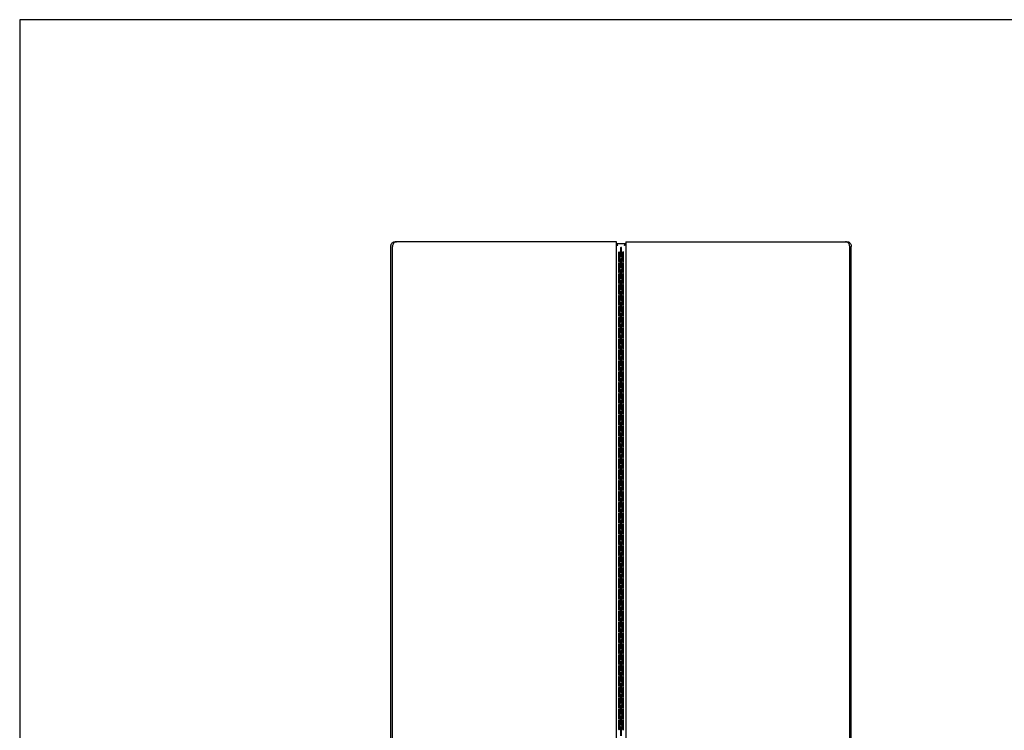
# Model space of a CAD drawing. Header units: millimetres. Extents: x -187 to 3913, y -24 to 2846.
# Tile 4 of 6: x -187 to 811, y 2125 to 2846. Entities that reach past the tile are written whole.
import ezdxf

# ---------------------------------------------------------------- set-up
doc = ezdxf.new("R2010")
doc.units = ezdxf.units.MM
doc.header["$LTSCALE"] = 10
doc.layers.add('SCHIZZI', color=9, linetype='Continuous')

msp = doc.modelspace()

# ---------------------------------------------------------------- linework, layer by layer
for p, q in [((189.32, 796.09), (189.32, 2616.09)), ((190.97, 796.09), (190.97, 2616.09)), ((193.48, 2621.09), (195.13, 2621.09)), ((418.05, 2621.09), (195.13, 2621.09)), ((418.05, 791.09), (418.05, 2621.09)), ((427.58, 2618.89), (418.05, 2618.89)), ((418.29, 2617.99), (418.05, 2617.99)), ((427.31, 2617.99), (427.58, 2617.99)), ((427.58, 2621.09), (427.58, 791.09)), ((427.58, 2621.09), (650.5, 2621.09)), ((650.5, 2621.09), (652.15, 2621.09)), ((654.66, 796.09), (654.66, 2616.09)), ((656.31, 796.09), (656.31, 2616.09)), ((420.31, 2610.29), (420.31, 2601.29)), ((421.31, 2601.29), (421.31, 2610.29)), ((422.31, 2614.79), (422.31, 2605.79)), ((423.31, 2611.09), (422.31, 2611.09)), ((423.31, 2605.79), (423.31, 2614.79)), ((424.31, 2610.29), (424.31, 2601.29)), ((425.31, 2601.29), (425.31, 2610.29)), ((420.31, 2599.25), (420.31, 2590.25)), ((421.31, 2590.25), (421.31, 2599.25)), ((422.31, 2603.75), (422.31, 2594.75)), ((423.31, 2594.75), (423.31, 2603.75)), ((424.31, 2599.25), (424.31, 2590.25)), ((425.31, 2590.25), (425.31, 2599.25)), ((420.31, 2588.2), (420.31, 2579.2)), ((421.31, 2579.2), (421.31, 2588.2)), ((422.31, 2592.7), (422.31, 2583.7)), ((423.31, 2583.7), (423.31, 2592.7)), ((424.31, 2588.2), (424.31, 2579.2)), ((425.31, 2579.2), (425.31, 2588.2)), ((420.31, 2577.16), (420.31, 2568.16)), ((421.31, 2568.16), (421.31, 2577.16)), ((422.31, 2581.66), (422.31, 2572.66)), ((423.31, 2572.66), (423.31, 2581.66)), ((424.31, 2577.16), (424.31, 2568.16)), ((425.31, 2568.16), (425.31, 2577.16)), ((420.31, 2566.11), (420.31, 2557.11)), ((421.31, 2557.11), (421.31, 2566.11)), ((422.31, 2570.61), (422.31, 2561.61)), ((423.31, 2561.61), (423.31, 2570.61)), ((424.31, 2566.11), (424.31, 2557.11)), ((425.31, 2557.11), (425.31, 2566.11)), ((422.31, 2559.57), (422.31, 2550.57)), ((423.31, 2550.57), (423.31, 2559.57)), ((420.31, 2555.07), (420.31, 2546.07)), ((421.31, 2546.07), (421.31, 2555.07)), ((422.31, 2548.52), (422.31, 2539.52)), ((423.31, 2539.52), (423.31, 2548.52)), ((424.31, 2555.07), (424.31, 2546.07)), ((425.31, 2546.07), (425.31, 2555.07)), ((420.31, 2544.02), (420.31, 2535.02)), ((421.31, 2535.02), (421.31, 2544.02)), ((422.31, 2537.48), (422.31, 2528.48)), ((423.31, 2528.48), (423.31, 2537.48)), ((424.31, 2544.02), (424.31, 2535.02)), ((425.31, 2535.02), (425.31, 2544.02)), ((420.31, 2532.98), (420.31, 2523.98)), ((421.31, 2523.98), (421.31, 2532.98)), ((422.31, 2526.43), (422.31, 2517.43)), ((423.31, 2517.43), (423.31, 2526.43)), ((424.31, 2532.98), (424.31, 2523.98)), ((425.31, 2523.98), (425.31, 2532.98)), ((420.31, 2521.93), (420.31, 2512.93)), ((421.31, 2512.93), (421.31, 2521.93)), ((424.31, 2521.93), (424.31, 2512.93)), ((425.31, 2512.93), (425.31, 2521.93)), ((420.31, 2510.89), (420.31, 2501.89)), ((421.31, 2501.89), (421.31, 2510.89)), ((422.31, 2515.39), (422.31, 2506.39)), ((423.31, 2506.39), (423.31, 2515.39)), ((424.31, 2510.89), (424.31, 2501.89)), ((425.31, 2501.89), (425.31, 2510.89)), ((420.31, 2499.85), (420.31, 2490.85)), ((421.31, 2490.85), (421.31, 2499.85)), ((422.31, 2504.35), (422.31, 2495.35)), ((423.31, 2495.35), (423.31, 2504.35)), ((424.31, 2499.85), (424.31, 2490.85)), ((425.31, 2490.85), (425.31, 2499.85)), ((420.31, 2488.8), (420.31, 2479.8)), ((421.31, 2479.8), (421.31, 2488.8)), ((422.31, 2493.3), (422.31, 2484.3)), ((423.31, 2484.3), (423.31, 2493.3)), ((424.31, 2488.8), (424.31, 2479.8)), ((425.31, 2479.8), (425.31, 2488.8)), ((420.31, 2477.76), (420.31, 2468.76)), ((421.31, 2468.76), (421.31, 2477.76)), ((422.31, 2482.26), (422.31, 2473.26)), ((423.31, 2473.26), (423.31, 2482.26)), ((424.31, 2477.76), (424.31, 2468.76)), ((425.31, 2468.76), (425.31, 2477.76)), ((420.31, 2466.71), (420.31, 2457.71)), ((421.31, 2457.71), (421.31, 2466.71)), ((422.31, 2471.21), (422.31, 2462.21)), ((423.31, 2462.21), (423.31, 2471.21)), ((424.31, 2466.71), (424.31, 2457.71)), ((425.31, 2457.71), (425.31, 2466.71)), ((422.31, 2460.17), (422.31, 2451.17)), ((423.31, 2451.17), (423.31, 2460.17)), ((420.31, 2455.67), (420.31, 2446.67)), ((421.31, 2446.67), (421.31, 2455.67)), ((422.31, 2449.12), (422.31, 2440.12)), ((423.31, 2440.12), (423.31, 2449.12)), ((424.31, 2455.67), (424.31, 2446.67)), ((425.31, 2446.67), (425.31, 2455.67)), ((420.31, 2444.62), (420.31, 2435.62)), ((421.31, 2435.62), (421.31, 2444.62)), ((422.31, 2438.08), (422.31, 2429.08)), ((423.31, 2429.08), (423.31, 2438.08)), ((424.31, 2444.62), (424.31, 2435.62)), ((425.31, 2435.62), (425.31, 2444.62)), ((420.31, 2433.58), (420.31, 2424.58)), ((421.31, 2424.58), (421.31, 2433.58)), ((422.31, 2427.03), (422.31, 2418.03)), ((423.31, 2418.03), (423.31, 2427.03)), ((424.31, 2433.58), (424.31, 2424.58)), ((425.31, 2424.58), (425.31, 2433.58)), ((420.31, 2422.53), (420.31, 2413.53)), ((421.31, 2413.53), (421.31, 2422.53)), ((424.31, 2422.53), (424.31, 2413.53)), ((425.31, 2413.53), (425.31, 2422.53)), ((420.31, 2411.49), (420.31, 2402.49)), ((421.31, 2402.49), (421.31, 2411.49)), ((422.31, 2415.99), (422.31, 2406.99)), ((423.31, 2406.99), (423.31, 2415.99)), ((424.31, 2411.49), (424.31, 2402.49)), ((425.31, 2402.49), (425.31, 2411.49)), ((420.31, 2400.44), (420.31, 2391.44)), ((421.31, 2391.44), (421.31, 2400.44)), ((422.31, 2404.94), (422.31, 2395.94)), ((423.31, 2395.94), (423.31, 2404.94)), ((424.31, 2400.44), (424.31, 2391.44)), ((425.31, 2391.44), (425.31, 2400.44)), ((420.31, 2389.4), (420.31, 2380.4)), ((421.31, 2380.4), (421.31, 2389.4)), ((422.31, 2393.9), (422.31, 2384.9)), ((423.31, 2384.9), (423.31, 2393.9)), ((424.31, 2389.4), (424.31, 2380.4)), ((425.31, 2380.4), (425.31, 2389.4)), ((420.31, 2378.35), (420.31, 2369.35)), ((421.31, 2369.35), (421.31, 2378.35)), ((422.31, 2382.85), (422.31, 2373.85)), ((423.31, 2373.85), (423.31, 2382.85)), ((424.31, 2378.35), (424.31, 2369.35)), ((425.31, 2369.35), (425.31, 2378.35)), ((420.31, 2367.31), (420.31, 2358.31)), ((421.31, 2358.31), (421.31, 2367.31)), ((422.31, 2371.81), (422.31, 2362.81)), ((423.31, 2362.81), (423.31, 2371.81)), ((424.31, 2367.31), (424.31, 2358.31)), ((425.31, 2358.31), (425.31, 2367.31)), ((422.31, 2360.76), (422.31, 2351.76)), ((423.31, 2351.76), (423.31, 2360.76)), ((420.31, 2356.26), (420.31, 2347.26)), ((421.31, 2347.26), (421.31, 2356.26)), ((422.31, 2349.72), (422.31, 2340.72)), ((423.31, 2340.72), (423.31, 2349.72)), ((424.31, 2356.26), (424.31, 2347.26)), ((425.31, 2347.26), (425.31, 2356.26)), ((420.31, 2345.22), (420.31, 2336.22)), ((421.31, 2336.22), (421.31, 2345.22)), ((422.31, 2338.67), (422.31, 2329.67)), ((423.31, 2329.67), (423.31, 2338.67)), ((424.31, 2345.22), (424.31, 2336.22)), ((425.31, 2336.22), (425.31, 2345.22)), ((420.31, 2334.17), (420.31, 2325.17)), ((421.31, 2325.17), (421.31, 2334.17)), ((422.31, 2327.63), (422.31, 2318.63)), ((423.31, 2318.63), (423.31, 2327.63)), ((424.31, 2334.17), (424.31, 2325.17)), ((425.31, 2325.17), (425.31, 2334.17)), ((420.31, 2323.13), (420.31, 2314.13)), ((421.31, 2314.13), (421.31, 2323.13)), ((422.31, 2316.58), (422.31, 2307.58)), ((423.31, 2307.58), (423.31, 2316.58)), ((424.31, 2323.13), (424.31, 2314.13)), ((425.31, 2314.13), (425.31, 2323.13)), ((420.31, 2312.08), (420.31, 2303.08)), ((421.31, 2303.08), (421.31, 2312.08)), ((424.31, 2312.08), (424.31, 2303.08)), ((425.31, 2303.08), (425.31, 2312.08)), ((420.31, 2301.04), (420.31, 2292.04)), ((421.31, 2292.04), (421.31, 2301.04)), ((422.31, 2305.54), (422.31, 2296.54)), ((423.31, 2296.54), (423.31, 2305.54)), ((424.31, 2301.04), (424.31, 2292.04)), ((425.31, 2292.04), (425.31, 2301.04)), ((420.31, 2289.99), (420.31, 2280.99)), ((421.31, 2280.99), (421.31, 2289.99)), ((422.31, 2294.49), (422.31, 2285.49)), ((423.31, 2285.49), (423.31, 2294.49)), ((424.31, 2289.99), (424.31, 2280.99)), ((425.31, 2280.99), (425.31, 2289.99)), ((420.31, 2278.95), (420.31, 2269.95)), ((421.31, 2269.95), (421.31, 2278.95)), ((422.31, 2283.45), (422.31, 2274.45)), ((423.31, 2274.45), (423.31, 2283.45)), ((424.31, 2278.95), (424.31, 2269.95)), ((425.31, 2269.95), (425.31, 2278.95)), ((420.31, 2267.9), (420.31, 2258.9)), ((421.31, 2258.9), (421.31, 2267.9)), ((422.31, 2272.4), (422.31, 2263.4)), ((423.31, 2263.4), (423.31, 2272.4)), ((424.31, 2267.9), (424.31, 2258.9)), ((425.31, 2258.9), (425.31, 2267.9)), ((420.31, 2256.86), (420.31, 2247.86)), ((421.31, 2247.86), (421.31, 2256.86)), ((422.31, 2261.36), (422.31, 2252.36)), ((423.31, 2252.36), (423.31, 2261.36)), ((424.31, 2256.86), (424.31, 2247.86)), ((425.31, 2247.86), (425.31, 2256.86)), ((422.31, 2250.32), (422.31, 2241.32)), ((423.31, 2241.32), (423.31, 2250.32)), ((420.31, 2245.82), (420.31, 2236.82)), ((421.31, 2236.82), (421.31, 2245.82)), ((422.31, 2239.27), (422.31, 2230.27)), ((423.31, 2230.27), (423.31, 2239.27)), ((424.31, 2245.82), (424.31, 2236.82)), ((425.31, 2236.82), (425.31, 2245.82)), ((420.31, 2234.77), (420.31, 2225.77)), ((421.31, 2225.77), (421.31, 2234.77)), ((422.31, 2228.23), (422.31, 2219.23)), ((423.31, 2219.23), (423.31, 2228.23)), ((424.31, 2234.77), (424.31, 2225.77)), ((425.31, 2225.77), (425.31, 2234.77)), ((420.31, 2223.73), (420.31, 2214.73)), ((421.31, 2214.73), (421.31, 2223.73)), ((422.31, 2217.18), (422.31, 2208.18)), ((423.31, 2208.18), (423.31, 2217.18)), ((424.31, 2223.73), (424.31, 2214.73)), ((425.31, 2214.73), (425.31, 2223.73)), ((420.31, 2212.68), (420.31, 2203.68)), ((421.31, 2203.68), (421.31, 2212.68)), ((424.31, 2212.68), (424.31, 2203.68)), ((425.31, 2203.68), (425.31, 2212.68)), ((420.31, 2201.64), (420.31, 2192.64)), ((421.31, 2192.64), (421.31, 2201.64)), ((422.31, 2206.14), (422.31, 2197.14)), ((423.31, 2197.14), (423.31, 2206.14)), ((424.31, 2201.64), (424.31, 2192.64)), ((425.31, 2192.64), (425.31, 2201.64)), ((420.31, 2190.59), (420.31, 2181.59)), ((421.31, 2181.59), (421.31, 2190.59)), ((422.31, 2195.09), (422.31, 2186.09)), ((423.31, 2186.09), (423.31, 2195.09)), ((424.31, 2190.59), (424.31, 2181.59)), ((425.31, 2181.59), (425.31, 2190.59)), ((420.31, 2179.55), (420.31, 2170.55)), ((421.31, 2170.55), (421.31, 2179.55)), ((422.31, 2184.05), (422.31, 2175.05)), ((423.31, 2175.05), (423.31, 2184.05)), ((424.31, 2179.55), (424.31, 2170.55)), ((425.31, 2170.55), (425.31, 2179.55)), ((420.31, 2168.5), (420.31, 2159.5)), ((421.31, 2159.5), (421.31, 2168.5)), ((422.31, 2173), (422.31, 2164)), ((423.31, 2164), (423.31, 2173)), ((424.31, 2168.5), (424.31, 2159.5)), ((425.31, 2159.5), (425.31, 2168.5)), ((420.31, 2157.46), (420.31, 2148.46)), ((421.31, 2148.46), (421.31, 2157.46)), ((422.31, 2161.96), (422.31, 2152.96)), ((423.31, 2152.96), (423.31, 2161.96)), ((424.31, 2157.46), (424.31, 2148.46)), ((425.31, 2148.46), (425.31, 2157.46)), ((422.31, 2150.91), (422.31, 2141.91)), ((423.31, 2141.91), (423.31, 2150.91)), ((420.31, 2146.41), (420.31, 2137.41)), ((421.31, 2137.41), (421.31, 2146.41)), ((422.31, 2139.87), (422.31, 2130.87)), ((423.31, 2130.87), (423.31, 2139.87)), ((424.31, 2146.41), (424.31, 2137.41)), ((425.31, 2137.41), (425.31, 2146.41)), ((420.31, 2135.37), (420.31, 2126.37)), ((421.31, 2126.37), (421.31, 2135.37)), ((422.31, 2128.82), (422.31, 2119.82)), ((423.31, 2119.82), (423.31, 2128.82)), ((424.31, 2135.37), (424.31, 2126.37)), ((425.31, 2126.37), (425.31, 2135.37))]:
    msp.add_line(p, q)
for centre, start, end in [((420.81, 2610.29), 0, 180), ((422.81, 2614.79), 0, 180), ((424.81, 2610.29), 0, 180), ((420.81, 2601.29), 180, 0), ((420.81, 2599.25), 0, 180), ((422.81, 2605.79), 180, 0), ((422.81, 2603.75), 0, 180), ((424.81, 2601.29), 180, 0), ((424.81, 2599.25), 0, 180), ((420.81, 2590.25), 180, 0), ((420.81, 2588.2), 0, 180), ((422.81, 2594.75), 180, 0), ((422.81, 2592.7), 0, 180), ((424.81, 2590.25), 180, 0), ((424.81, 2588.2), 0, 180), ((420.81, 2579.2), 180, 0), ((420.81, 2577.16), 360, 180), ((422.81, 2583.7), 180, 0), ((422.81, 2581.66), 0, 180), ((424.81, 2579.2), 180, 0), ((424.81, 2577.16), 360, 180), ((420.81, 2568.16), 180, 0), ((420.81, 2566.11), 0, 180), ((422.81, 2572.66), 180, 0), ((422.81, 2570.61), 0, 180), ((424.81, 2568.16), 180, 0), ((424.81, 2566.11), 0, 180), ((420.81, 2557.11), 180, 0), ((422.81, 2561.61), 180, 0), ((422.81, 2559.57), 0, 180), ((424.81, 2557.11), 180, 0), ((420.81, 2555.07), 360, 180), ((420.81, 2546.07), 180, 0), ((422.81, 2550.57), 180, 0), ((422.81, 2548.52), 0, 180), ((424.81, 2555.07), 360, 180), ((424.81, 2546.07), 180, 0), ((420.81, 2544.02), 0, 180), ((422.81, 2539.52), 180, 0), ((422.81, 2537.48), 0, 180), ((424.81, 2544.02), 0, 180), ((420.81, 2535.02), 180, 0), ((420.81, 2532.98), 0, 180), ((422.81, 2528.48), 180, 0), ((422.81, 2526.43), 0, 180), ((424.81, 2535.02), 180, 0), ((424.81, 2532.98), 0, 180), ((420.81, 2523.98), 180, 0), ((420.81, 2521.93), 0, 180), ((422.81, 2517.43), 180, 0), ((424.81, 2523.98), 180, 0), ((424.81, 2521.93), 0, 180), ((420.81, 2512.93), 180, 0), ((420.81, 2510.89), 0, 180), ((422.81, 2515.39), 0, 180), ((422.81, 2506.39), 180, 0), ((424.81, 2512.93), 180, 0), ((424.81, 2510.89), 0, 180), ((420.81, 2501.89), 180, 0), ((420.81, 2499.85), 0, 180), ((422.81, 2504.35), 0, 180), ((424.81, 2501.89), 180, 0), ((424.81, 2499.85), 0, 180), ((420.81, 2490.85), 180, 0), ((420.81, 2488.8), 0, 180), ((422.81, 2495.35), 180, 0), ((422.81, 2493.3), 0, 180), ((424.81, 2490.85), 180, 0), ((424.81, 2488.8), 0, 180), ((420.81, 2479.8), 180, 0), ((420.81, 2477.76), 0, 180), ((422.81, 2484.3), 180, 0), ((422.81, 2482.26), 0, 180), ((424.81, 2479.8), 180, 0), ((424.81, 2477.76), 0, 180), ((420.81, 2468.76), 180, 0), ((420.81, 2466.71), 0, 180), ((422.81, 2473.26), 180, 0), ((422.81, 2471.21), 0, 180), ((424.81, 2468.76), 180, 0), ((424.81, 2466.71), 0, 180), ((420.81, 2457.71), 180, 0), ((420.81, 2455.67), 360, 180), ((422.81, 2462.21), 180, 0), ((422.81, 2460.17), 0, 180), ((424.81, 2457.71), 180, 0), ((424.81, 2455.67), 360, 180), ((420.81, 2446.67), 180, 0), ((422.81, 2451.17), 180, 0), ((422.81, 2449.12), 0, 180), ((424.81, 2446.67), 180, 0), ((420.81, 2444.62), 360, 180), ((422.81, 2440.12), 180, 0), ((422.81, 2438.08), 0, 180), ((424.81, 2444.62), 360, 180), ((420.81, 2435.62), 180, 0), ((420.81, 2433.58), 360, 180), ((422.81, 2429.08), 180, 0), ((422.81, 2427.03), 0, 180), ((424.81, 2435.62), 180, 0), ((424.81, 2433.58), 360, 180), ((420.81, 2424.58), 180, 0), ((420.81, 2422.53), 0, 180), ((422.81, 2418.03), 180, 0), ((422.81, 2415.99), 0, 180), ((424.81, 2424.58), 180, 0), ((424.81, 2422.53), 0, 180), ((420.81, 2413.53), 180, 0), ((420.81, 2411.49), 0, 180), ((422.81, 2406.99), 180, 0), ((424.81, 2413.53), 180, 0), ((424.81, 2411.49), 0, 180), ((420.81, 2402.49), 180, 0), ((420.81, 2400.44), 0, 180), ((422.81, 2404.94), 0, 180), ((424.81, 2402.49), 180, 0), ((424.81, 2400.44), 0, 180), ((420.81, 2391.44), 180, 0), ((420.81, 2389.4), 0, 180), ((422.81, 2395.94), 180, 0), ((422.81, 2393.9), 0, 180), ((424.81, 2391.44), 180, 0), ((424.81, 2389.4), 0, 180), ((420.81, 2380.4), 180, 0), ((420.81, 2378.35), 0, 180), ((422.81, 2384.9), 180, 0), ((422.81, 2382.85), 0, 180), ((424.81, 2380.4), 180, 0), ((424.81, 2378.35), 0, 180), ((420.81, 2369.35), 180, 0), ((420.81, 2367.31), 0, 180), ((422.81, 2373.85), 180, 0), ((422.81, 2371.81), 0, 180), ((424.81, 2369.35), 180, 0), ((424.81, 2367.31), 0, 180), ((420.81, 2358.31), 180, 0), ((420.81, 2356.26), 0, 180), ((422.81, 2362.81), 180, 0), ((422.81, 2360.76), 0, 180), ((424.81, 2358.31), 180, 0), ((424.81, 2356.26), 0, 180), ((420.81, 2347.26), 180, 0), ((422.81, 2351.76), 180, 0), ((422.81, 2349.72), 0, 180), ((424.81, 2347.26), 180, 0), ((420.81, 2345.22), 0, 180), ((422.81, 2340.72), 180, 0), ((422.81, 2338.67), 0, 180), ((424.81, 2345.22), 0, 180), ((420.81, 2336.22), 180, 0), ((420.81, 2334.17), 360, 180), ((422.81, 2329.67), 180, 0), ((422.81, 2327.63), 0, 180), ((424.81, 2336.22), 180, 0), ((424.81, 2334.17), 360, 180), ((420.81, 2325.17), 180, 0), ((420.81, 2323.13), 360, 180), ((422.81, 2318.63), 180, 0), ((422.81, 2316.58), 0, 180), ((424.81, 2325.17), 180, 0), ((424.81, 2323.13), 360, 180), ((420.81, 2314.13), 180, 0), ((420.81, 2312.08), 360, 180), ((422.81, 2307.58), 180, 0), ((424.81, 2314.13), 180, 0), ((424.81, 2312.08), 360, 180), ((420.81, 2303.08), 180, 0), ((420.81, 2301.04), 0, 180), ((422.81, 2305.54), 0, 180), ((422.81, 2296.54), 180, 0), ((424.81, 2303.08), 180, 0), ((424.81, 2301.04), 0, 180), ((420.81, 2292.04), 180, 0), ((420.81, 2289.99), 0, 180), ((422.81, 2294.49), 0, 180), ((424.81, 2292.04), 180, 0), ((424.81, 2289.99), 0, 180), ((420.81, 2280.99), 180, 0), ((420.81, 2278.95), 0, 180), ((422.81, 2285.49), 180, 0), ((422.81, 2283.45), 0, 180), ((424.81, 2280.99), 180, 0), ((424.81, 2278.95), 0, 180), ((420.81, 2269.95), 180, 0), ((420.81, 2267.9), 0, 180), ((422.81, 2274.45), 180, 0), ((422.81, 2272.4), 0, 180), ((424.81, 2269.95), 180, 0), ((424.81, 2267.9), 0, 180), ((420.81, 2258.9), 180, 0), ((420.81, 2256.86), 0, 180), ((422.81, 2263.4), 180, 0), ((422.81, 2261.36), 0, 180), ((424.81, 2258.9), 180, 0), ((424.81, 2256.86), 0, 180), ((420.81, 2247.86), 180, 0), ((422.81, 2252.36), 180, 0), ((422.81, 2250.32), 0, 180), ((424.81, 2247.86), 180, 0), ((420.81, 2245.82), 0, 180), ((420.81, 2236.82), 180, 0), ((422.81, 2241.32), 180, 0), ((422.81, 2239.27), 0, 180), ((424.81, 2245.82), 0, 180), ((424.81, 2236.82), 180, 0), ((420.81, 2234.77), 0, 180), ((422.81, 2230.27), 180, 0), ((422.81, 2228.23), 0, 180), ((424.81, 2234.77), 0, 180), ((420.81, 2225.77), 180, 0), ((420.81, 2223.73), 0, 180), ((422.81, 2219.23), 180, 0), ((422.81, 2217.18), 0, 180), ((424.81, 2225.77), 180, 0), ((424.81, 2223.73), 0, 180), ((420.81, 2214.73), 180, 0), ((420.81, 2212.68), 360, 180), ((422.81, 2208.18), 180, 0), ((422.81, 2206.14), 0, 180), ((424.81, 2214.73), 180, 0), ((424.81, 2212.68), 360, 180), ((420.81, 2203.68), 180, 0), ((420.81, 2201.64), 0, 180), ((422.81, 2197.14), 180, 0), ((424.81, 2203.68), 180, 0), ((424.81, 2201.64), 0, 180), ((420.81, 2192.64), 180, 0), ((420.81, 2190.59), 360, 180), ((422.81, 2195.09), 0, 180), ((424.81, 2192.64), 180, 0), ((424.81, 2190.59), 360, 180), ((420.81, 2181.59), 180, 0), ((420.81, 2179.55), 0, 180), ((422.81, 2186.09), 180, 0), ((422.81, 2184.05), 0, 180), ((424.81, 2181.59), 180, 0), ((424.81, 2179.55), 0, 180), ((420.81, 2170.55), 180, 0), ((420.81, 2168.5), 0, 180), ((422.81, 2175.05), 180, 0), ((422.81, 2173), 0, 180), ((424.81, 2170.55), 180, 0), ((424.81, 2168.5), 0, 180), ((420.81, 2159.5), 180, 0), ((420.81, 2157.46), 0, 180), ((422.81, 2164), 180, 0), ((422.81, 2161.96), 0, 180), ((424.81, 2159.5), 180, 0), ((424.81, 2157.46), 0, 180), ((420.81, 2148.46), 180, 0), ((420.81, 2146.41), 0, 180), ((422.81, 2152.96), 180, 0), ((422.81, 2150.91), 0, 180), ((424.81, 2148.46), 180, 0), ((424.81, 2146.41), 0, 180), ((420.81, 2137.41), 180, 0), ((422.81, 2141.91), 180, 0), ((422.81, 2139.87), 0, 180), ((424.81, 2137.41), 180, 0), ((420.81, 2135.37), 0, 180), ((422.81, 2130.87), 180, 0), ((422.81, 2128.82), 0, 180), ((424.81, 2135.37), 0, 180), ((420.81, 2126.37), 180, 0), ((424.81, 2126.37), 180, 0)]:
    msp.add_arc(centre, 0.5, start, end)
for points, knots in [([(189.32, 2616.09), (189.37, 2616.66), (189.46, 2617.78), (190.18, 2619.28), (191.24, 2620.41), (192.4, 2621.01), (193.17, 2621.07), (193.48, 2621.09)], [0, 0, 0, 0, 0.214692, 0.429383, 0.644074, 0.858761, 1, 1, 1, 1]), ([(195.13, 2621.09), (194.67, 2621.04), (193.73, 2620.93), (192.49, 2620.07), (191.54, 2618.8), (191.04, 2617.39), (190.99, 2616.46), (190.97, 2616.09)], [0, 0, 0, 0, 0.214691, 0.429382, 0.644068, 0.858756, 1, 1, 1, 1]), ([(418.05, 2618.82), (418.1, 2618.81), (418.3, 2618.76), (418.63, 2618.43), (419.03, 2617.9), (419.29, 2617.49), (419.41, 2617.29)], [0, 0, 0, 0, 0.127867, 0.426115, 0.724365, 1, 1, 1, 1]), ([(418.05, 2618.04), (418.15, 2618.03), (418.45, 2617.98), (418.91, 2617.69), (419.25, 2617.42), (419.41, 2617.29)], [0, 0, 0, 0, 0.237282, 0.646091, 1, 1, 1, 1]), ([(419.41, 2617.29), (419.21, 2617.35), (418.79, 2617.47), (418.29, 2617.62), (418.12, 2617.72), (418.05, 2617.76)], [0, 0, 0, 0, 0.373073, 0.746146, 1, 1, 1, 1]), ([(419.41, 2617.29), (419.31, 2617.35), (419.1, 2617.47), (418.84, 2617.64), (418.69, 2617.77), (418.66, 2617.84), (418.66, 2617.86)], [0, 0, 0, 0, 0.309583, 0.619165, 0.928748, 1, 1, 1, 1]), ([(426.21, 2617.29), (426.35, 2617.51), (426.62, 2617.94), (427.03, 2618.46), (427.35, 2618.77), (427.53, 2618.82), (427.58, 2618.83)], [0, 0, 0, 0, 0.298001, 0.596284, 0.894568, 1, 1, 1, 1]), ([(426.21, 2617.29), (426.4, 2617.44), (426.77, 2617.72), (427.23, 2618), (427.5, 2618.04), (427.58, 2618.05)], [0, 0, 0, 0, 0.407423, 0.816313, 1, 1, 1, 1]), ([(426.97, 2617.86), (426.96, 2617.84), (426.94, 2617.77), (426.79, 2617.64), (426.53, 2617.47), (426.32, 2617.35), (426.21, 2617.29)], [0, 0, 0, 0, 0.071252, 0.380835, 0.690417, 1, 1, 1, 1]), ([(427.58, 2617.76), (427.51, 2617.72), (427.33, 2617.62), (426.84, 2617.47), (426.42, 2617.35), (426.21, 2617.29)], [0, 0, 0, 0, 0.253854, 0.626927, 1, 1, 1, 1]), ([(654.66, 2616.09), (654.61, 2616.66), (654.52, 2617.78), (653.8, 2619.28), (652.74, 2620.41), (651.57, 2621.01), (650.8, 2621.07), (650.5, 2621.09)], [0, 0, 0, 0, 0.214692, 0.429383, 0.644074, 0.858761, 1, 1, 1, 1]), ([(652.15, 2621.09), (652.61, 2621.04), (653.55, 2620.93), (654.79, 2620.07), (655.74, 2618.8), (656.24, 2617.39), (656.29, 2616.46), (656.31, 2616.09)], [0, 0, 0, 0, 0.214691, 0.429382, 0.644068, 0.858756, 1, 1, 1, 1])]:
    msp.add_open_spline(points, degree=3, knots=knots)
at = {"layer": 'SCHIZZI', "color": 7, "true_color": 0xffffff}
msp.add_lwpolyline([(3913.04, -23.64), (3912.84, 2846.36), (-186.96, 2846.36), (-186.96, -23.64)], close=True, dxfattribs=at)

doc.saveas('drawing.dxf')
